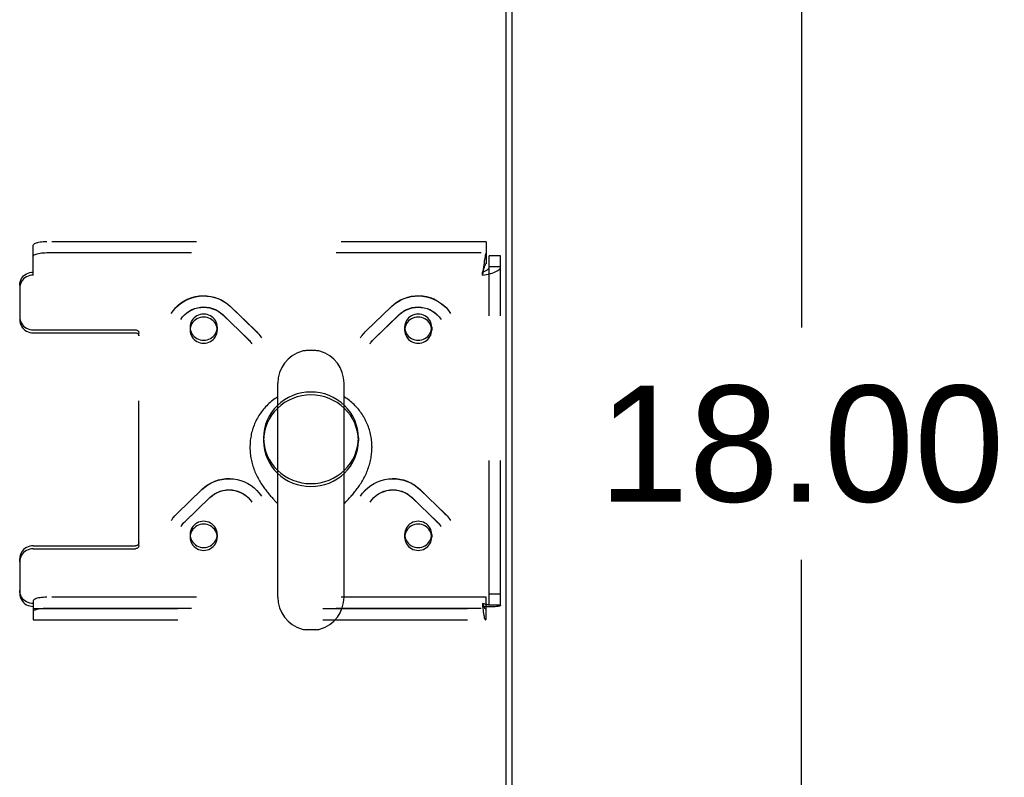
# Model space of a CAD drawing. Header units: inches. Extents: x 0 to 243, y 0 to 157.
# Tile 242 of 256: x 100 to 109, y 136 to 143. Entities that reach past the tile are written whole.
import ezdxf

# ---------------------------------------------------------------- set-up
doc = ezdxf.new("R2010")
doc.units = ezdxf.units.IN
doc.header["$LTSCALE"] = 13.357143
doc.header["$MEASUREMENT"] = 0
doc.linetypes.add('HIDDEN', pattern=[0.2, 0.1, -0.1])
doc.layers.get('0').update_dxf_attribs({"linetype": 'CONTINUOUS'})
doc.layers.add('DEFAULT_2', color=8, linetype='HIDDEN')
doc.layers.add('DIMENSIONS', color=7, linetype='CONTINUOUS')
doc.styles.get("Standard").update_dxf_attribs({"font": 'arial.ttf'})
doc.dimstyles.new('DIMSTYLE_1', dxfattribs={"dimtxt": 1.071429, "dimasz": 1.428571, "dimexe": 0.09, "dimexo": 0.07, "dimgap": 0.0375, "dimtad": 0, "dimtih": 1, "dimtoh": 1, "dimzin": 4, "dimdsep": 46, "dimtxsty": 'Standard', "dimblk": '_FILLED', "dimblk1": '_FILLED', "dimblk2": '_FILLED', "dimcen": 0.09, "dimadec": 3, "dimazin": 1, "dimtfac": 1, "dimtdec": 3, "dimtofl": 0, "dimtmove": 0, "dimatfit": 3, "dimldrblk": '_FILLED', "dimfxl": 0, "dimtolj": 1, "dimtzin": 4, "dimarcsym": 0})

# ---------------------------------------------------------------- blocks, each defined once
blk = doc.blocks.new('_FILLED')
at = {"color": 0, "linetype": 'ByBlock'}
blk.add_solid([(0, 0), (-1, 0.2), (-1, -0.2)], dxfattribs=at)
blk = doc.blocks.new('*D6')
at = {"layer": 'DIMENSIONS', "color": 2, "linetype": 'Continuous'}
for p, q in [((105.2125, 148.2483), (108.3963, 148.2483)), ((107.1106, 148.2483), (107.1106, 140.3198)), ((107.1106, 130.2483), (107.1106, 138.1769)), ((105.2125, 130.2483), (108.3963, 130.2483))]:
    blk.add_line(p, q, dxfattribs=at)
at = {"layer": 'DIMENSIONS', "color": 2, "linetype": 'Continuous', "xscale": 1.4285714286, "yscale": 1.4285714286, "zscale": 1.4285714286}
for p, rotation in [((107.1106, 148.2483), 90), ((107.1106, 130.2483), 270)]:
    blk.add_blockref('_FILLED', p, dxfattribs=dict(at, rotation=rotation))
at = {"layer": 'DIMENSIONS', "color": 2, "linetype": 'Continuous', "insert": (107.1106, 139.7841), "char_height": 1.07143, "width": 3.744025, "attachment_point": 2, "line_spacing_factor": 0.9}
blk.add_mtext('18.00', dxfattribs=at)

msp = doc.modelspace()

# ---------------------------------------------------------------- linework, layer by layer
at = {"color": 7, "linetype": 'Continuous'}
for p, q in [((104.3865, 130.3747), (104.3865, 148.1343)), ((102.6282, 140.1067), (102.5408, 140.1067)), ((102.2785, 137.8318), (102.2785, 139.8067)), ((102.8905, 137.8318), (102.8905, 139.8067)), ((102.022, 139.2227), (102.022, 139.2125)), ((103.147, 139.2227), (103.147, 139.2125)), ((102.8905, 138.6944), (102.9087, 138.7135)), ((102.9087, 138.7135), (102.9195, 138.7248)), ((102.6282, 137.5317), (102.5408, 137.5317))]:
    msp.add_line(p, q, dxfattribs=at)
at = {"color": 3, "linetype": 'Continuous'}
msp.add_line((104.4385, 148.0223), (104.4385, 130.4743), dxfattribs=at)
at = {"color": 7, "linetype": 'Continuous'}
for points in [[(102.2785, 139.6806), (102.2776, 139.6801), (102.2654, 139.6721), (102.2534, 139.6639), (102.2416, 139.6553), (102.23, 139.6464), (102.2187, 139.6373), (102.2076, 139.6279), (102.1968, 139.6181), (102.1863, 139.6082), (102.176, 139.5979), (102.166, 139.5874), (102.1564, 139.5767), (102.147, 139.5657), (102.1379, 139.5545), (102.1291, 139.543), (102.1206, 139.5313), (102.1124, 139.5195), (102.1046, 139.5074), (102.0971, 139.4951), (102.0899, 139.4827), (102.0831, 139.47), (102.0766, 139.4572), (102.0704, 139.4443), (102.0646, 139.4312), (102.0592, 139.4179), (102.0541, 139.4045), (102.0494, 139.391), (102.045, 139.3774), (102.0411, 139.3637), (102.0375, 139.3499), (102.0342, 139.3359), (102.0314, 139.322), (102.0289, 139.3079), (102.0268, 139.2938), (102.025, 139.2796), (102.0237, 139.2654), (102.0227, 139.2512), (102.0222, 139.237), (102.022, 139.2227)], [(103.147, 139.2227), (103.1468, 139.237), (103.1462, 139.2512), (103.1453, 139.2654), (103.1439, 139.2796), (103.1422, 139.2938), (103.1401, 139.3079), (103.1376, 139.3219), (103.1347, 139.3359), (103.1315, 139.3498), (103.1279, 139.3636), (103.1239, 139.3774), (103.1196, 139.391), (103.1149, 139.4045), (103.1098, 139.4179), (103.1043, 139.4311), (103.0986, 139.4442), (103.0924, 139.4572), (103.0859, 139.47), (103.0791, 139.4826), (103.0719, 139.4951), (103.0644, 139.5074), (103.0566, 139.5194), (103.0484, 139.5313), (103.0399, 139.543), (103.0311, 139.5545), (103.022, 139.5657), (103.0126, 139.5767), (103.0029, 139.5874), (102.9929, 139.5979), (102.9827, 139.6082), (102.9721, 139.6181), (102.9613, 139.6279), (102.9502, 139.6373), (102.9389, 139.6465), (102.9274, 139.6553), (102.9156, 139.6639), (102.9035, 139.6721), (102.8913, 139.6801), (102.8905, 139.6806)], [(102.022, 139.2125), (102.0221, 139.1992), (102.0226, 139.1858), (102.0235, 139.1724), (102.0246, 139.159), (102.0261, 139.1456), (102.0279, 139.1322), (102.0301, 139.1188), (102.0325, 139.1055), (102.0353, 139.0922), (102.0384, 139.0789), (102.0417, 139.0658), (102.0454, 139.0527), (102.0494, 139.0397), (102.0536, 139.0268), (102.0581, 139.014), (102.0629, 139.0014), (102.0679, 138.9889), (102.0732, 138.9765), (102.0787, 138.9643), (102.0844, 138.9523), (102.0903, 138.9404), (102.0964, 138.9288), (102.1027, 138.9173), (102.1091, 138.906), (102.1157, 138.8949), (102.1223, 138.8841), (102.1291, 138.8735), (102.136, 138.8631), (102.143, 138.8529), (102.15, 138.843), (102.157, 138.8333), (102.1641, 138.8239), (102.1712, 138.8147), (102.1782, 138.8058), (102.1852, 138.7971), (102.1922, 138.7887), (102.1991, 138.7805), (102.2059, 138.7726), (102.2125, 138.765), (102.2191, 138.7577), (102.2255, 138.7506), (102.2318, 138.7437), (102.2379, 138.7372), (102.2438, 138.7309), (102.2495, 138.7248), (102.255, 138.719), (102.2785, 138.6944)], [(102.9195, 138.7248), (102.9252, 138.7309), (102.9311, 138.7372), (102.9372, 138.7438), (102.9435, 138.7506), (102.9499, 138.7577), (102.9564, 138.7651), (102.9631, 138.7727), (102.9699, 138.7806), (102.9768, 138.7887), (102.9837, 138.7971), (102.9908, 138.8058), (102.9978, 138.8147), (103.0049, 138.8239), (103.0119, 138.8333), (103.019, 138.843), (103.026, 138.8529), (103.033, 138.8631), (103.0398, 138.8735), (103.0466, 138.8841), (103.0533, 138.895), (103.0599, 138.906), (103.0663, 138.9173), (103.0726, 138.9288), (103.0787, 138.9405), (103.0846, 138.9523), (103.0903, 138.9644), (103.0958, 138.9766), (103.101, 138.9889), (103.1061, 139.0014), (103.1108, 139.0141), (103.1153, 139.0269), (103.1196, 139.0397), (103.1236, 139.0527), (103.1272, 139.0658), (103.1306, 139.079), (103.1337, 139.0922), (103.1364, 139.1055), (103.1389, 139.1189), (103.141, 139.1322), (103.1428, 139.1456), (103.1443, 139.159), (103.1455, 139.1724), (103.1463, 139.1858), (103.1468, 139.1992), (103.147, 139.2125)]]:
    msp.add_lwpolyline(points, dxfattribs=at)
for centre, radius, start, end in [((102.5845, 139.8067), 0.306, 105.63034, 180), ((102.5408, 139.963), 0.1437, 90, 105.63034), ((102.6282, 139.963), 0.1437, 74.36966, 90), ((102.5845, 139.8067), 0.306, 0, 74.36966), ((102.5845, 137.8317), 0.306, 180, 254.36966), ((102.5845, 137.8317), 0.306, 285.63034, 360), ((102.5408, 137.6755), 0.1437, 254.36966, 270), ((102.6282, 137.6755), 0.1437, 270, 285.63034)]:
    msp.add_arc(centre, radius, start, end, dxfattribs=at)
at = {"layer": 'DEFAULT_2', "color": 8, "linetype": 'HIDDEN'}
for p, q in [((104.2005, 141.1112), (100.147, 141.1112)), ((104.2005, 141.1112), (104.2005, 141.0089)), ((100.022, 140.8043), (100.022, 141.0789)), ((100.147, 141.0108), (104.2005, 141.0108)), ((104.2005, 141.0089), (104.2005, 140.9084)), ((104.3345, 140.9818), (104.2305, 140.9818)), ((104.2305, 137.7575), (104.2305, 140.9818)), ((104.3345, 137.7575), (104.3345, 140.9818)), ((104.1769, 140.8786), (104.1675, 140.8043)), ((104.1769, 140.8593), (104.1675, 140.8312)), ((104.1675, 140.8043), (104.1675, 140.8312)), ((104.3345, 140.8794), (104.2305, 140.8794)), ((99.897, 140.7105), (99.897, 140.6836)), ((99.897, 140.6836), (99.897, 140.3921)), ((101.8424, 140.5138), (102.0754, 140.2888)), ((101.844, 140.5118), (102.077, 140.2868)), ((103.092, 140.2868), (103.3249, 140.5118)), ((103.0936, 140.2888), (103.3265, 140.5138)), ((101.7702, 140.439), (102.0031, 140.214)), ((101.7717, 140.437), (102.0047, 140.212)), ((103.1643, 140.212), (103.3972, 140.437)), ((103.1658, 140.214), (103.3988, 140.439)), ((100.022, 140.2983), (100.967, 140.2983)), ((101.4699, 140.323), (101.4699, 140.2961)), ((101.7199, 140.323), (101.7199, 140.2961)), ((103.449, 140.323), (103.449, 140.2961)), ((103.699, 140.323), (103.699, 140.2961)), ((100.022, 140.2714), (100.967, 140.2714)), ((100.997, 140.2424), (100.997, 140.2693)), ((100.997, 138.3081), (100.997, 140.2424)), ((102.0337, 140.1782), (102.0389, 140.1704)), ((103.13, 140.1704), (103.1353, 140.1782)), ((103.135, 140.1779), (103.1408, 140.1858)), ((102.147, 139.3022), (102.147, 139.2753)), ((103.022, 139.3022), (103.022, 139.2753)), ((101.3458, 138.6001), (101.5788, 138.8251)), ((101.3474, 138.6021), (101.5804, 138.8271)), ((101.4181, 138.5254), (101.6511, 138.7504)), ((101.4197, 138.5273), (101.6526, 138.7523)), ((103.5163, 138.7523), (103.7493, 138.5273)), ((103.5179, 138.7504), (103.7508, 138.5254)), ((103.5886, 138.8271), (103.8215, 138.6021)), ((103.5902, 138.8251), (103.8231, 138.6001)), ((101.3839, 138.4838), (101.3891, 138.4915)), ((101.3889, 138.4912), (101.3947, 138.4991)), ((103.7798, 138.4915), (103.7851, 138.4838)), ((101.4699, 138.4113), (101.4699, 138.3844)), ((101.7199, 138.4113), (101.7199, 138.3844)), ((103.449, 138.4113), (103.449, 138.3844)), ((103.699, 138.4113), (103.699, 138.3844)), ((100.022, 138.3061), (100.967, 138.3061)), ((100.022, 138.2791), (100.967, 138.2791)), ((99.897, 138.1584), (99.897, 138.1853)), ((99.897, 138.1584), (99.897, 137.8669)), ((104.2005, 137.8309), (100.147, 137.8309)), ((104.2005, 137.6281), (104.2005, 137.8309)), ((104.3345, 137.8599), (104.2305, 137.8599)), ((100.022, 137.7986), (100.022, 137.7462)), ((100.022, 137.7462), (100.022, 137.6224)), ((104.1675, 137.7731), (104.1675, 137.7462)), ((104.3345, 137.7575), (104.2305, 137.7575)), ((100.022, 137.7264), (104.195, 137.7264)), ((100.147, 137.7305), (104.2005, 137.7305)), ((100.022, 137.6224), (104.195, 137.6224))]:
    msp.add_line(p, q, dxfattribs=at)
for points in [[(100.147, 141.1112), (100.1305, 141.1109), (100.1146, 141.1101), (100.0991, 141.1087), (100.0845, 141.1069), (100.0709, 141.1045), (100.0586, 141.1017), (100.0478, 141.0986), (100.0387, 141.095), (100.0315, 141.0912), (100.0262, 141.0872), (100.0231, 141.0831), (100.022, 141.0789)], [(100.022, 140.9784), (100.0231, 140.9827), (100.0262, 140.9868), (100.0315, 140.9908), (100.0387, 140.9946), (100.0478, 140.9981), (100.0586, 141.0013), (100.0709, 141.0041), (100.0845, 141.0064), (100.0991, 141.0083), (100.1146, 141.0097), (100.1305, 141.0105), (100.147, 141.0108)], [(104.2005, 141.0089), (104.1981, 141.003), (104.1958, 140.9952), (104.1934, 140.9855), (104.191, 140.9741), (104.1887, 140.9611), (104.1863, 140.9467), (104.184, 140.931), (104.1816, 140.9143), (104.1793, 140.8968), (104.1769, 140.8786)], [(99.897, 140.7105), (99.8981, 140.7264), (99.9012, 140.7417), (99.9065, 140.7567), (99.9137, 140.7709), (99.9228, 140.784), (99.9336, 140.7959), (99.9459, 140.8063), (99.9595, 140.8151), (99.9741, 140.822), (99.9896, 140.8271), (100.0055, 140.8302), (100.022, 140.8312)], [(104.1675, 140.8043), (104.1862, 140.8069), (104.2046, 140.81), (104.2226, 140.8136), (104.2399, 140.8177), (104.2563, 140.8223), (104.2716, 140.8274), (104.2856, 140.8329), (104.298, 140.8388), (104.3089, 140.845), (104.3179, 140.8516), (104.3251, 140.8583), (104.3303, 140.8652), (104.3334, 140.8723), (104.3345, 140.8794)], [(104.1675, 140.8312), (104.1745, 140.8336), (104.1815, 140.8362), (104.1883, 140.839), (104.1948, 140.842), (104.201, 140.8451), (104.2068, 140.8485), (104.212, 140.852), (104.2167, 140.8556), (104.2208, 140.8594), (104.2242, 140.8632), (104.2269, 140.8672), (104.2289, 140.8712), (104.2301, 140.8753), (104.2305, 140.8794)], [(104.2005, 140.9084), (104.1981, 140.9062), (104.1958, 140.9032), (104.1934, 140.8996), (104.191, 140.8953), (104.1887, 140.8904), (104.1863, 140.885), (104.184, 140.879), (104.1816, 140.8727), (104.1793, 140.8661), (104.1769, 140.8593)], [(100.022, 140.8043), (100.0055, 140.8033), (99.9896, 140.8002), (99.9741, 140.7951), (99.9595, 140.7881), (99.9459, 140.7794), (99.9336, 140.769), (99.9228, 140.7571), (99.9137, 140.744), (99.9065, 140.7298), (99.9012, 140.7148), (99.8981, 140.6995), (99.897, 140.6836)], [(101.2952, 140.4499), (101.3152, 140.4781), (101.338, 140.5043), (101.3634, 140.5283), (101.3911, 140.5497), (101.4208, 140.5682), (101.4523, 140.5838), (101.4851, 140.5962), (101.5191, 140.6053), (101.5538, 140.6111), (101.5888, 140.6134), (101.624, 140.6123), (101.6587, 140.6077), (101.6929, 140.5998), (101.726, 140.5886), (101.7578, 140.5742), (101.788, 140.5568), (101.8163, 140.5366), (101.8424, 140.5138)], [(101.2952, 140.4499), (101.3152, 140.478), (101.338, 140.504), (101.3634, 140.5276), (101.3911, 140.5486), (101.4208, 140.5669), (101.4523, 140.5822), (101.4852, 140.5944), (101.5192, 140.6033), (101.554, 140.609), (101.5892, 140.6112), (101.6244, 140.6101), (101.6594, 140.6055), (101.6937, 140.5977), (101.727, 140.5865), (101.759, 140.5722), (101.7894, 140.5548), (101.8178, 140.5346), (101.844, 140.5118)], [(103.3249, 140.5118), (103.3511, 140.5346), (103.3795, 140.5548), (103.4098, 140.5721), (103.4418, 140.5865), (103.4751, 140.5976), (103.5094, 140.6055), (103.5443, 140.6101), (103.5796, 140.6112), (103.6148, 140.609), (103.6496, 140.6034), (103.6836, 140.5944), (103.7165, 140.5823), (103.748, 140.567), (103.7778, 140.5487), (103.8055, 140.5276), (103.8309, 140.504), (103.8538, 140.478), (103.8737, 140.4499)], [(103.3265, 140.5138), (103.3528, 140.5367), (103.3812, 140.557), (103.4116, 140.5745), (103.4437, 140.5889), (103.4771, 140.6001), (103.5114, 140.6079), (103.5463, 140.6124), (103.5815, 140.6134), (103.6165, 140.6109), (103.6511, 140.6051), (103.6849, 140.5958), (103.7176, 140.5834), (103.7489, 140.5678), (103.7784, 140.5493), (103.8059, 140.528), (103.8311, 140.5042), (103.8538, 140.4781), (103.8737, 140.4499)], [(101.3839, 140.3954), (101.4, 140.4176), (101.4185, 140.4378), (101.4393, 140.456), (101.4621, 140.4719), (101.4865, 140.4851), (101.5122, 140.4956), (101.5391, 140.5032), (101.5666, 140.5079), (101.5944, 140.5094), (101.6223, 140.508), (101.6498, 140.5035), (101.6765, 140.496), (101.7023, 140.4857), (101.7266, 140.4726), (101.7494, 140.457), (101.7702, 140.439)], [(101.3839, 140.3954), (101.4001, 140.4176), (101.4188, 140.4377), (101.4398, 140.4556), (101.4627, 140.4711), (101.4872, 140.484), (101.513, 140.4941), (101.5399, 140.5015), (101.5674, 140.5059), (101.5953, 140.5073), (101.6232, 140.5058), (101.6507, 140.5013), (101.6776, 140.4939), (101.7034, 140.4836), (101.7279, 140.4706), (101.7508, 140.455), (101.7717, 140.437)], [(103.3972, 140.437), (103.4181, 140.455), (103.441, 140.4706), (103.4654, 140.4836), (103.4912, 140.4938), (103.5181, 140.5013), (103.5456, 140.5058), (103.5734, 140.5073), (103.6013, 140.5059), (103.6289, 140.5015), (103.6558, 140.4942), (103.6816, 140.484), (103.7062, 140.4711), (103.7291, 140.4557), (103.7501, 140.4377), (103.7689, 140.4176), (103.7851, 140.3954)], [(103.3988, 140.439), (103.4197, 140.457), (103.4425, 140.4727), (103.467, 140.4858), (103.4929, 140.4961), (103.5197, 140.5036), (103.5473, 140.508), (103.5752, 140.5094), (103.603, 140.5078), (103.6305, 140.5031), (103.6572, 140.4954), (103.6829, 140.4849), (103.7072, 140.4717), (103.7298, 140.4559), (103.7505, 140.4378), (103.769, 140.4175), (103.7851, 140.3954)], [(99.897, 140.419), (99.8981, 140.4031), (99.9012, 140.3878), (99.9065, 140.3728), (99.9137, 140.3587), (99.9228, 140.3455), (99.9336, 140.3337), (99.9459, 140.3232), (99.9595, 140.3145), (99.9741, 140.3075), (99.9896, 140.3024), (100.0055, 140.2994), (100.022, 140.2983)], [(99.897, 140.3921), (99.8981, 140.3762), (99.9012, 140.3609), (99.9065, 140.3459), (99.9137, 140.3317), (99.9228, 140.3186), (99.9336, 140.3067), (99.9459, 140.2963), (99.9595, 140.2875), (99.9741, 140.2806), (99.9896, 140.2755), (100.0055, 140.2724), (100.022, 140.2714)], [(101.5949, 140.4437), (101.5786, 140.4427), (101.5626, 140.4396), (101.5471, 140.4345), (101.5324, 140.4275), (101.5188, 140.4188), (101.5065, 140.4084), (101.4958, 140.3965), (101.4867, 140.3833), (101.4794, 140.3692), (101.4742, 140.3542), (101.471, 140.3387), (101.4699, 140.323)], [(101.5949, 140.4168), (101.5786, 140.4158), (101.5626, 140.4127), (101.5471, 140.4076), (101.5324, 140.4006), (101.5188, 140.3919), (101.5065, 140.3814), (101.4958, 140.3696), (101.4867, 140.3564), (101.4794, 140.3423), (101.4742, 140.3273), (101.471, 140.3118), (101.4699, 140.2961)], [(101.6833, 140.4084), (101.671, 140.4188), (101.6574, 140.4275), (101.6428, 140.4345), (101.6273, 140.4396), (101.6112, 140.4427), (101.5949, 140.4437)], [(101.6833, 140.3814), (101.671, 140.3919), (101.6574, 140.4006), (101.6428, 140.4076), (101.6273, 140.4127), (101.6112, 140.4158), (101.5949, 140.4168)], [(101.7199, 140.323), (101.7188, 140.3387), (101.7157, 140.3542), (101.7104, 140.3692), (101.7032, 140.3833), (101.6942, 140.3964), (101.6833, 140.4084)], [(101.7199, 140.2961), (101.7188, 140.3118), (101.7157, 140.3273), (101.7104, 140.3423), (101.7032, 140.3564), (101.6942, 140.3694), (101.6833, 140.3814)], [(103.4856, 140.4084), (103.4748, 140.3964), (103.4658, 140.3833), (103.4586, 140.3692), (103.4533, 140.3542), (103.4501, 140.3387), (103.449, 140.323)], [(103.4856, 140.3814), (103.4748, 140.3694), (103.4658, 140.3564), (103.4586, 140.3423), (103.4533, 140.3273), (103.4501, 140.3118), (103.449, 140.2961)], [(103.574, 140.4437), (103.5577, 140.4427), (103.5417, 140.4396), (103.5262, 140.4345), (103.5115, 140.4275), (103.4979, 140.4188), (103.4856, 140.4084)], [(103.574, 140.4168), (103.5577, 140.4158), (103.5417, 140.4127), (103.5262, 140.4076), (103.5115, 140.4006), (103.4979, 140.3919), (103.4856, 140.3814)], [(103.699, 140.323), (103.698, 140.3387), (103.6948, 140.3542), (103.6895, 140.3692), (103.6823, 140.3833), (103.6732, 140.3965), (103.6624, 140.4084), (103.6501, 140.4188), (103.6365, 140.4275), (103.6219, 140.4345), (103.6064, 140.4396), (103.5903, 140.4427), (103.574, 140.4437)], [(103.699, 140.2961), (103.698, 140.3118), (103.6948, 140.3273), (103.6895, 140.3423), (103.6823, 140.3564), (103.6732, 140.3696), (103.6624, 140.3814), (103.6501, 140.3919), (103.6365, 140.4006), (103.6219, 140.4076), (103.6064, 140.4127), (103.5903, 140.4158), (103.574, 140.4168)], [(100.967, 140.2983), (100.9729, 140.2977), (100.9785, 140.2961), (100.9836, 140.2934), (100.9882, 140.2898), (100.9919, 140.2854), (100.9947, 140.2804), (100.9964, 140.2751), (100.997, 140.2693)], [(101.4699, 140.323), (101.471, 140.3072), (101.4742, 140.2917), (101.4794, 140.2768), (101.4867, 140.2626), (101.4958, 140.2495), (101.5065, 140.2376)], [(101.4699, 140.2961), (101.471, 140.2803), (101.4742, 140.2648), (101.4794, 140.2499), (101.4867, 140.2357), (101.4958, 140.2226), (101.5065, 140.2107)], [(101.5949, 140.2022), (101.6114, 140.2033), (101.6273, 140.2064), (101.6427, 140.2114), (101.6574, 140.2184), (101.671, 140.2272), (101.6833, 140.2376), (101.6941, 140.2495), (101.7032, 140.2626), (101.7104, 140.2768), (101.7157, 140.2917), (101.7188, 140.3072), (101.7199, 140.323)], [(101.5949, 140.1753), (101.6114, 140.1764), (101.6273, 140.1794), (101.6427, 140.1845), (101.6574, 140.1915), (101.671, 140.2003), (101.6833, 140.2107), (101.6941, 140.2226), (101.7032, 140.2357), (101.7104, 140.2499), (101.7157, 140.2648), (101.7188, 140.2803), (101.7199, 140.2961)], [(102.0754, 140.2888), (102.0851, 140.279), (102.0945, 140.2688), (102.1034, 140.2583), (102.1119, 140.2475), (102.12, 140.2363), (102.1276, 140.2248)], [(102.077, 140.2868), (102.0864, 140.2773), (102.0955, 140.2674), (102.1041, 140.2572), (102.1124, 140.2467), (102.1202, 140.2359)], [(103.0414, 140.2248), (103.049, 140.2363), (103.0571, 140.2475), (103.0656, 140.2583), (103.0745, 140.2688), (103.0838, 140.279), (103.0936, 140.2888)], [(103.0487, 140.2359), (103.0566, 140.2467), (103.0648, 140.2572), (103.0735, 140.2674), (103.0825, 140.2773), (103.092, 140.2868)], [(103.449, 140.323), (103.4501, 140.3072), (103.4533, 140.2917), (103.4586, 140.2768), (103.4658, 140.2626), (103.4749, 140.2495), (103.4856, 140.2376), (103.4979, 140.2272), (103.5115, 140.2184), (103.5262, 140.2114), (103.5417, 140.2064), (103.5576, 140.2033), (103.574, 140.2022)], [(103.449, 140.2961), (103.4501, 140.2803), (103.4533, 140.2648), (103.4586, 140.2499), (103.4658, 140.2357), (103.4749, 140.2226), (103.4856, 140.2107), (103.4979, 140.2003), (103.5115, 140.1915), (103.5262, 140.1845), (103.5417, 140.1794), (103.5576, 140.1764), (103.574, 140.1753)], [(103.6624, 140.2376), (103.6732, 140.2495), (103.6823, 140.2626), (103.6895, 140.2768), (103.6948, 140.2917), (103.698, 140.3072), (103.699, 140.323)], [(103.6624, 140.2107), (103.6732, 140.2226), (103.6823, 140.2357), (103.6895, 140.2499), (103.6948, 140.2648), (103.698, 140.2803), (103.699, 140.2961)], [(100.967, 140.2714), (100.9729, 140.2708), (100.9785, 140.2692), (100.9836, 140.2665), (100.9882, 140.2629), (100.9919, 140.2585), (100.9947, 140.2535), (100.9964, 140.2481), (100.997, 140.2424)], [(101.5065, 140.2376), (101.5189, 140.2271), (101.5324, 140.2184), (101.5471, 140.2114), (101.5626, 140.2064), (101.5785, 140.2033), (101.5949, 140.2022)], [(101.5065, 140.2107), (101.5189, 140.2002), (101.5324, 140.1915), (101.5471, 140.1845), (101.5626, 140.1794), (101.5785, 140.1764), (101.5949, 140.1753)], [(102.0031, 140.214), (102.0098, 140.2073), (102.0162, 140.2004), (102.0223, 140.1932), (102.0281, 140.1858), (102.0339, 140.1779)], [(102.0047, 140.212), (102.011, 140.2056), (102.0171, 140.199), (102.023, 140.1922), (102.0286, 140.1851)], [(103.1404, 140.1851), (103.1459, 140.1922), (103.1518, 140.199), (103.1579, 140.2056), (103.1643, 140.212)], [(103.1408, 140.1858), (103.1467, 140.1932), (103.1528, 140.2004), (103.1592, 140.2073), (103.1658, 140.214)], [(103.574, 140.2022), (103.5905, 140.2033), (103.6064, 140.2064), (103.6219, 140.2114), (103.6365, 140.2184), (103.65, 140.2271), (103.6624, 140.2376)], [(103.574, 140.1753), (103.5905, 140.1764), (103.6064, 140.1794), (103.6219, 140.1845), (103.6365, 140.1915), (103.65, 140.2002), (103.6624, 140.2107)], [(102.5845, 139.7248), (102.5414, 139.7227), (102.4991, 139.7166), (102.4575, 139.7066), (102.4171, 139.6926), (102.3782, 139.6749), (102.3414, 139.6536), (102.3069, 139.6288), (102.2751, 139.601), (102.2463, 139.5703), (102.2207, 139.537), (102.1986, 139.5014), (102.1803, 139.4639), (102.1658, 139.4248), (102.1554, 139.3846), (102.1491, 139.3436), (102.147, 139.3022)], [(102.5845, 139.6979), (102.5414, 139.6958), (102.4991, 139.6897), (102.4575, 139.6796), (102.4171, 139.6657), (102.3782, 139.6479), (102.3414, 139.6266), (102.3069, 139.6019), (102.2751, 139.5741), (102.2463, 139.5433), (102.2207, 139.51), (102.1986, 139.4745), (102.1803, 139.437), (102.1658, 139.3979), (102.1554, 139.3577), (102.1491, 139.3167), (102.147, 139.2753)], [(103.022, 139.3022), (103.0199, 139.3436), (103.0136, 139.3846), (103.0031, 139.4248), (102.9887, 139.4639), (102.9703, 139.5014), (102.9482, 139.537), (102.9227, 139.5703), (102.8938, 139.601), (102.862, 139.6288), (102.8275, 139.6536), (102.7907, 139.6749), (102.7519, 139.6926), (102.7115, 139.7066), (102.6698, 139.7166), (102.6276, 139.7227), (102.5845, 139.7248)], [(103.022, 139.2753), (103.0199, 139.3167), (103.0136, 139.3577), (103.0031, 139.3979), (102.9887, 139.437), (102.9703, 139.4745), (102.9482, 139.51), (102.9227, 139.5433), (102.8938, 139.5741), (102.862, 139.6019), (102.8275, 139.6266), (102.7907, 139.6479), (102.7519, 139.6657), (102.7115, 139.6796), (102.6698, 139.6897), (102.6276, 139.6958), (102.5845, 139.6979)], [(102.147, 139.3022), (102.1491, 139.2608), (102.1554, 139.2197), (102.1658, 139.1795), (102.1803, 139.1405), (102.1986, 139.103), (102.2207, 139.0674), (102.2463, 139.0341), (102.2751, 139.0034), (102.3069, 138.9755), (102.3414, 138.9508), (102.3782, 138.9295), (102.4171, 138.9118), (102.4575, 138.8978), (102.4991, 138.8877), (102.5414, 138.8817), (102.5845, 138.8796)], [(102.5845, 138.8796), (102.6276, 138.8817), (102.6698, 138.8877), (102.7115, 138.8978), (102.7519, 138.9118), (102.7907, 138.9295), (102.8275, 138.9508), (102.862, 138.9755), (102.8938, 139.0034), (102.9227, 139.0341), (102.9482, 139.0674), (102.9703, 139.103), (102.9887, 139.1405), (103.0031, 139.1795), (103.0136, 139.2197), (103.0199, 139.2608), (103.022, 139.3022)], [(102.147, 139.2753), (102.1491, 139.2338), (102.1554, 139.1928), (102.1658, 139.1526), (102.1803, 139.1135), (102.1986, 139.0761), (102.2207, 139.0405), (102.2463, 139.0072), (102.2751, 138.9764), (102.3069, 138.9486), (102.3414, 138.9239), (102.3782, 138.9026), (102.4171, 138.8848), (102.4575, 138.8709), (102.4991, 138.8608), (102.5414, 138.8547), (102.5845, 138.8527)], [(102.5845, 138.8527), (102.6276, 138.8547), (102.6698, 138.8608), (102.7115, 138.8709), (102.7519, 138.8848), (102.7907, 138.9026), (102.8275, 138.9239), (102.862, 138.9486), (102.8938, 138.9764), (102.9227, 139.0072), (102.9482, 139.0405), (102.9703, 139.0761), (102.9887, 139.1135), (103.0031, 139.1526), (103.0136, 139.1928), (103.0199, 139.2338), (103.022, 139.2753)], [(101.5788, 138.8251), (101.6049, 138.848), (101.6333, 138.8682), (101.6637, 138.8855), (101.6957, 138.8998), (101.729, 138.911), (101.7632, 138.9188), (101.7982, 138.9234), (101.8334, 138.9246), (101.8686, 138.9223), (101.9034, 138.9167), (101.9374, 138.9078), (101.9704, 138.8956), (102.0019, 138.8803), (102.0317, 138.862), (102.0594, 138.841), (102.0848, 138.8173), (102.1076, 138.7913), (102.1276, 138.7632)], [(101.5804, 138.8271), (101.6066, 138.8501), (101.635, 138.8704), (101.6655, 138.8878), (101.6975, 138.9022), (101.7309, 138.9134), (101.7652, 138.9213), (101.8001, 138.9257), (101.8353, 138.9267), (101.8704, 138.9243), (101.905, 138.9184), (101.9388, 138.9092), (101.9715, 138.8967), (102.0027, 138.8812), (102.0322, 138.8626), (102.0597, 138.8414), (102.0849, 138.8175), (102.1076, 138.7914), (102.1276, 138.7632)], [(103.0414, 138.7632), (103.0614, 138.7914), (103.0842, 138.8177), (103.1095, 138.8416), (103.1372, 138.863), (103.167, 138.8816), (103.1984, 138.8971), (103.2313, 138.9096), (103.2653, 138.9187), (103.2999, 138.9244), (103.335, 138.9267), (103.3701, 138.9256), (103.4049, 138.9211), (103.439, 138.9131), (103.4722, 138.9019), (103.504, 138.8876), (103.5342, 138.8702), (103.5625, 138.85), (103.5886, 138.8271)], [(103.0414, 138.7632), (103.0613, 138.7913), (103.0841, 138.8173), (103.1095, 138.8409), (103.1372, 138.862), (103.167, 138.8803), (103.1985, 138.8955), (103.2314, 138.9077), (103.2654, 138.9167), (103.3002, 138.9223), (103.3354, 138.9246), (103.3706, 138.9234), (103.4056, 138.9189), (103.4399, 138.911), (103.4732, 138.8998), (103.5052, 138.8855), (103.5356, 138.8682), (103.564, 138.848), (103.5902, 138.8251)], [(101.6511, 138.7504), (101.672, 138.7684), (101.6948, 138.7839), (101.7193, 138.7969), (101.7451, 138.8072), (101.7719, 138.8146), (101.7994, 138.8191), (101.8273, 138.8207), (101.8552, 138.8192), (101.8827, 138.8148), (101.9096, 138.8075), (101.9355, 138.7974), (101.96, 138.7845), (101.983, 138.769), (102.0039, 138.7511), (102.0227, 138.7309), (102.0389, 138.7088)], [(101.6526, 138.7523), (101.6735, 138.7704), (101.6963, 138.786), (101.7208, 138.7991), (101.7467, 138.8095), (101.7736, 138.8169), (101.8011, 138.8214), (101.829, 138.8228), (101.8569, 138.8211), (101.8843, 138.8164), (101.9111, 138.8088), (101.9368, 138.7983), (101.9611, 138.785), (101.9837, 138.7692), (102.0044, 138.7511), (102.0229, 138.7309), (102.0389, 138.7088)], [(103.13, 138.7088), (103.1461, 138.7309), (103.1647, 138.7512), (103.1855, 138.7694), (103.2082, 138.7852), (103.2326, 138.7985), (103.2584, 138.809), (103.2852, 138.8166), (103.3127, 138.8212), (103.3406, 138.8228), (103.3684, 138.8213), (103.3959, 138.8168), (103.4227, 138.8093), (103.4484, 138.799), (103.4728, 138.7859), (103.4955, 138.7703), (103.5163, 138.7523)], [(103.13, 138.7088), (103.1462, 138.7309), (103.165, 138.7511), (103.1859, 138.769), (103.2088, 138.7844), (103.2334, 138.7973), (103.2592, 138.8075), (103.2861, 138.8148), (103.3136, 138.8192), (103.3415, 138.8207), (103.3694, 138.8191), (103.3969, 138.8146), (103.4238, 138.8072), (103.4496, 138.797), (103.4741, 138.784), (103.497, 138.7684), (103.5179, 138.7504)], [(101.2952, 138.5382), (101.3028, 138.5496), (101.3109, 138.5608), (101.3194, 138.5717), (101.3283, 138.5822), (101.3377, 138.5923), (101.3474, 138.6021)], [(101.3026, 138.5493), (101.3104, 138.5601), (101.3186, 138.5706), (101.3273, 138.5808), (101.3364, 138.5906), (101.3458, 138.6001)], [(103.8215, 138.6021), (103.8313, 138.5923), (103.8406, 138.5822), (103.8495, 138.5717), (103.8581, 138.5608), (103.8661, 138.5496), (103.8737, 138.5382)], [(103.8231, 138.6001), (103.8326, 138.5906), (103.8416, 138.5808), (103.8503, 138.5706), (103.8585, 138.5601), (103.8664, 138.5493)], [(101.3942, 138.4985), (101.3998, 138.5055), (101.4056, 138.5124), (101.4118, 138.519), (101.4181, 138.5254)], [(101.3947, 138.4991), (101.4005, 138.5065), (101.4066, 138.5137), (101.413, 138.5206), (101.4197, 138.5273)], [(101.5065, 138.4967), (101.4958, 138.4848), (101.4867, 138.4717), (101.4794, 138.4575), (101.4742, 138.4426), (101.471, 138.4271), (101.4699, 138.4113)], [(101.5065, 138.4698), (101.4958, 138.4579), (101.4867, 138.4448), (101.4794, 138.4306), (101.4742, 138.4156), (101.471, 138.4001), (101.4699, 138.3844)], [(101.5949, 138.532), (101.5785, 138.531), (101.5626, 138.5279), (101.5471, 138.5228), (101.5324, 138.5159), (101.5189, 138.5072), (101.5065, 138.4967)], [(101.5949, 138.5051), (101.5785, 138.5041), (101.5626, 138.501), (101.5471, 138.4959), (101.5324, 138.489), (101.5189, 138.4802), (101.5065, 138.4698)], [(101.7199, 138.4113), (101.7188, 138.4271), (101.7157, 138.4426), (101.7104, 138.4575), (101.7032, 138.4717), (101.6941, 138.4848), (101.6833, 138.4967), (101.671, 138.5071), (101.6574, 138.5159), (101.6427, 138.5228), (101.6273, 138.5279), (101.6114, 138.531), (101.5949, 138.532)], [(101.7199, 138.3844), (101.7188, 138.4001), (101.7157, 138.4156), (101.7104, 138.4306), (101.7032, 138.4448), (101.6941, 138.4579), (101.6833, 138.4698), (101.671, 138.4802), (101.6574, 138.489), (101.6427, 138.4959), (101.6273, 138.501), (101.6114, 138.5041), (101.5949, 138.5051)], [(103.574, 138.532), (103.5576, 138.531), (103.5417, 138.5279), (103.5262, 138.5228), (103.5115, 138.5159), (103.4979, 138.5071), (103.4856, 138.4967), (103.4749, 138.4848), (103.4658, 138.4717), (103.4586, 138.4575), (103.4533, 138.4426), (103.4501, 138.4271), (103.449, 138.4113)], [(103.574, 138.5051), (103.5576, 138.5041), (103.5417, 138.501), (103.5262, 138.4959), (103.5115, 138.489), (103.4979, 138.4802), (103.4856, 138.4698), (103.4749, 138.4579), (103.4658, 138.4448), (103.4586, 138.4306), (103.4533, 138.4156), (103.4501, 138.4001), (103.449, 138.3844)], [(103.6624, 138.4967), (103.65, 138.5072), (103.6365, 138.5159), (103.6219, 138.5228), (103.6064, 138.5279), (103.5905, 138.531), (103.574, 138.532)], [(103.6624, 138.4698), (103.65, 138.4802), (103.6365, 138.489), (103.6219, 138.4959), (103.6064, 138.501), (103.5905, 138.5041), (103.574, 138.5051)], [(103.699, 138.4113), (103.698, 138.4271), (103.6948, 138.4426), (103.6895, 138.4575), (103.6823, 138.4717), (103.6732, 138.4848), (103.6624, 138.4967)], [(103.699, 138.3844), (103.698, 138.4001), (103.6948, 138.4156), (103.6895, 138.4306), (103.6823, 138.4448), (103.6732, 138.4579), (103.6624, 138.4698)], [(103.7493, 138.5273), (103.7559, 138.5206), (103.7623, 138.5137), (103.7685, 138.5065), (103.7743, 138.4991), (103.7801, 138.4912)], [(103.7508, 138.5254), (103.7572, 138.519), (103.7633, 138.5124), (103.7692, 138.5055), (103.7748, 138.4985)], [(101.4699, 138.4113), (101.471, 138.3955), (101.4742, 138.3801), (101.4794, 138.3651), (101.4867, 138.3509), (101.4958, 138.3378), (101.5065, 138.3259), (101.5188, 138.3155), (101.5324, 138.3067), (101.5471, 138.2998), (101.5626, 138.2947), (101.5786, 138.2916), (101.5949, 138.2906)], [(101.4699, 138.3844), (101.471, 138.3686), (101.4742, 138.3531), (101.4794, 138.3382), (101.4867, 138.324), (101.4958, 138.3109), (101.5065, 138.299), (101.5188, 138.2886), (101.5324, 138.2798), (101.5471, 138.2728), (101.5626, 138.2678), (101.5786, 138.2647), (101.5949, 138.2636)], [(101.6833, 138.3259), (101.6942, 138.3379), (101.7032, 138.3509), (101.7104, 138.3651), (101.7157, 138.3801), (101.7188, 138.3955), (101.7199, 138.4113)], [(101.6833, 138.299), (101.6942, 138.311), (101.7032, 138.324), (101.7104, 138.3382), (101.7157, 138.3531), (101.7188, 138.3686), (101.7199, 138.3844)], [(103.449, 138.4113), (103.4501, 138.3955), (103.4533, 138.3801), (103.4586, 138.3651), (103.4658, 138.3509), (103.4748, 138.3379), (103.4856, 138.3259)], [(103.449, 138.3844), (103.4501, 138.3686), (103.4533, 138.3531), (103.4586, 138.3382), (103.4658, 138.324), (103.4748, 138.311), (103.4856, 138.299)], [(103.574, 138.2906), (103.5903, 138.2916), (103.6064, 138.2947), (103.6219, 138.2998), (103.6365, 138.3067), (103.6501, 138.3155), (103.6624, 138.3259), (103.6732, 138.3378), (103.6823, 138.3509), (103.6895, 138.3651), (103.6948, 138.3801), (103.698, 138.3955), (103.699, 138.4113)], [(103.574, 138.2636), (103.5903, 138.2647), (103.6064, 138.2678), (103.6219, 138.2728), (103.6365, 138.2798), (103.6501, 138.2886), (103.6624, 138.299), (103.6732, 138.3109), (103.6823, 138.324), (103.6895, 138.3382), (103.6948, 138.3531), (103.698, 138.3686), (103.699, 138.3844)], [(100.022, 138.3061), (100.0055, 138.305), (99.9896, 138.302), (99.9741, 138.2969), (99.9595, 138.2899), (99.9459, 138.2811), (99.9336, 138.2707), (99.9228, 138.2588), (99.9137, 138.2457), (99.9065, 138.2315), (99.9012, 138.2166), (99.8981, 138.2012), (99.897, 138.1853)], [(100.997, 138.335), (100.9964, 138.3293), (100.9947, 138.324), (100.9919, 138.319), (100.9882, 138.3146), (100.9836, 138.311), (100.9785, 138.3083), (100.9729, 138.3067), (100.967, 138.3061)], [(100.997, 138.3081), (100.9964, 138.3024), (100.9947, 138.297), (100.9919, 138.292), (100.9882, 138.2876), (100.9836, 138.284), (100.9785, 138.2814), (100.9729, 138.2797), (100.967, 138.2791)], [(101.5949, 138.2906), (101.6112, 138.2916), (101.6273, 138.2947), (101.6428, 138.2998), (101.6574, 138.3067), (101.671, 138.3155), (101.6833, 138.3259)], [(101.5949, 138.2636), (101.6112, 138.2647), (101.6273, 138.2678), (101.6428, 138.2728), (101.6574, 138.2798), (101.671, 138.2886), (101.6833, 138.299)], [(103.4856, 138.3259), (103.4979, 138.3155), (103.5115, 138.3067), (103.5262, 138.2998), (103.5417, 138.2947), (103.5577, 138.2916), (103.574, 138.2906)], [(103.4856, 138.299), (103.4979, 138.2886), (103.5115, 138.2798), (103.5262, 138.2728), (103.5417, 138.2678), (103.5577, 138.2647), (103.574, 138.2636)], [(100.022, 138.2791), (100.0055, 138.2781), (99.9896, 138.275), (99.9741, 138.2699), (99.9595, 138.263), (99.9459, 138.2542), (99.9336, 138.2438), (99.9228, 138.2319), (99.9137, 138.2188), (99.9065, 138.2046), (99.9012, 138.1897), (99.8981, 138.1743), (99.897, 138.1584)], [(100.022, 137.7731), (100.0055, 137.7742), (99.9896, 137.7772), (99.9741, 137.7823), (99.9595, 137.7893), (99.9459, 137.7981), (99.9336, 137.8085), (99.9228, 137.8204), (99.9137, 137.8335), (99.9065, 137.8477), (99.9012, 137.8626), (99.8981, 137.878), (99.897, 137.8939)], [(99.897, 137.8669), (99.8981, 137.851), (99.9012, 137.8357), (99.9065, 137.8207), (99.9137, 137.8066), (99.9228, 137.7934), (99.9336, 137.7816), (99.9459, 137.7712), (99.9595, 137.7624), (99.9741, 137.7554), (99.9896, 137.7503), (100.0055, 137.7473), (100.022, 137.7462)], [(100.147, 137.8309), (100.1305, 137.8306), (100.1146, 137.8298), (100.0991, 137.8285), (100.0845, 137.8266), (100.0709, 137.8242), (100.0586, 137.8215), (100.0478, 137.8183), (100.0387, 137.8148), (100.0315, 137.811), (100.0262, 137.807), (100.0231, 137.8028), (100.022, 137.7986)], [(104.2208, 137.7603), (104.212, 137.762), (104.2068, 137.763), (104.201, 137.7642), (104.1948, 137.7656), (104.1883, 137.7672), (104.1815, 137.769), (104.1745, 137.7709), (104.1675, 137.7731)], [(104.1675, 137.7731), (104.1698, 137.7664), (104.1722, 137.76), (104.1745, 137.7539), (104.1769, 137.7483), (104.1793, 137.7432), (104.1816, 137.7387), (104.184, 137.7349), (104.1863, 137.7317), (104.1887, 137.7292), (104.191, 137.7275), (104.1934, 137.7266), (104.195, 137.7264)], [(104.3345, 137.7575), (104.3334, 137.755), (104.3303, 137.7525), (104.3251, 137.7501), (104.3179, 137.7479), (104.3089, 137.7459), (104.298, 137.7443), (104.2856, 137.7429), (104.2716, 137.742), (104.2563, 137.7414), (104.2399, 137.7414), (104.2226, 137.7418), (104.2046, 137.7427), (104.1862, 137.7442), (104.1675, 137.7462)], [(104.1675, 137.7462), (104.1698, 137.7284), (104.1722, 137.7114), (104.1745, 137.6953), (104.1769, 137.6805), (104.1793, 137.667), (104.1816, 137.6551), (104.184, 137.6448), (104.1863, 137.6364), (104.1887, 137.6298), (104.191, 137.6253), (104.1934, 137.6229), (104.195, 137.6224)], [(104.2459, 137.7575), (104.2454, 137.7576), (104.2439, 137.7576), (104.2414, 137.7577), (104.2381, 137.758), (104.2339, 137.7584), (104.2291, 137.759), (104.2236, 137.7598), (104.2181, 137.7608)], [(104.2305, 137.7575), (104.2301, 137.758), (104.2289, 137.7585), (104.2269, 137.759), (104.2242, 137.7596), (104.2208, 137.7603)], [(100.022, 137.6981), (100.0231, 137.7024), (100.0262, 137.7065), (100.0315, 137.7105), (100.0387, 137.7143), (100.0478, 137.7178), (100.0586, 137.721), (100.0709, 137.7238), (100.0845, 137.7261), (100.0991, 137.728), (100.1146, 137.7294), (100.1305, 137.7302), (100.147, 137.7305)], [(104.195, 137.7264), (104.1958, 137.7265), (104.1981, 137.7271), (104.2005, 137.7286)], [(104.195, 137.6224), (104.1958, 137.6225), (104.1981, 137.6243), (104.2005, 137.6281)]]:
    msp.add_lwpolyline(points, dxfattribs=at)

# ---------------------------------------------------------------- dimensions: what is measured, and where the dimension line sits
at = {"layer": 'DIMENSIONS', "color": 2, "linetype": 'Continuous'}
dim = msp.add_linear_dim(base=(107.1106, 130.2483), p1=(105.1425, 148.2483), p2=(105.1425, 130.2483), angle=270, dimstyle='DIMSTYLE_1', dxfattribs=at)
dim.commit()
dim.dimension.update_dxf_attribs({"geometry": '*D6', "text_midpoint": (107.1561, 139.2424), "dimtype": 160})

doc.saveas('drawing.dxf')
